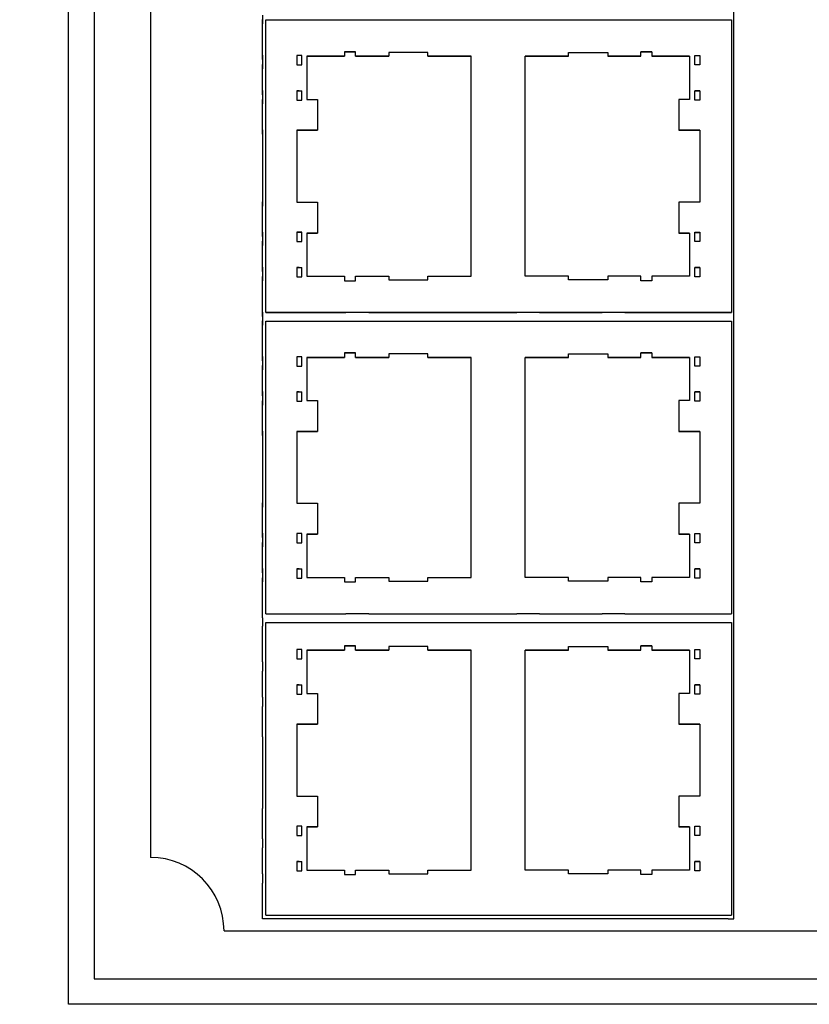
# Model space of a CAD drawing. Header units: inches. Extents: x 0 to 559, y 0 to 432.
# Tile 2 of 7: x 123 to 169, y 152 to 209. Entities that reach past the tile are written whole.
import ezdxf

# ---------------------------------------------------------------- set-up
doc = ezdxf.new("R2010")
doc.units = ezdxf.units.IN
doc.header["$LTSCALE"] = 10
doc.header["$MEASUREMENT"] = 0
doc.layers.add('DIMENSIONS', color=140, linetype='Continuous')
doc.dimstyles.get("Standard").update_dxf_attribs({"dimtxt": 6, "dimasz": 6, "dimexe": 2.5, "dimexo": 3.5, "dimgap": 1, "dimtad": 0, "dimtih": 1, "dimtoh": 1, "dimdec": 1, "dimzin": 0, "dimdsep": 46, "dimtxsty": 'Standard', "dimcen": 0, "dimadec": 0, "dimazin": 0, "dimtfac": 1, "dimtdec": 1, "dimtofl": 0, "dimtmove": 0, "dimatfit": 3, "dimfxl": 1, "dimtolj": 1, "dimtzin": 0, "dimarcsym": 0})

# ---------------------------------------------------------------- blocks, each defined once
blk = doc.blocks.new('*D26')
at = {"layer": 'DEFPOINTS', "color": 0, "transparency": 16777216}
for p in [(125.391, 286.842), (99.088, 151.842), (125.391, 151.842)]:
    blk.add_point(p, dxfattribs=at)
at = {"layer": 'DIMENSIONS', "color": 0, "lineweight": -2, "transparency": 16777216}
for p, q in [((121.891, 286.842), (96.588, 286.842)), ((99.088, 280.842), (99.088, 269.057)), ((99.088, 265.057), (99.088, 244.399)), ((99.088, 240.399), (99.088, 227.342)), ((99.088, 157.842), (99.088, 211.342)), ((121.891, 151.842), (96.588, 151.842))]:
    blk.add_line(p, q, dxfattribs=at)
at = {"layer": 'DIMENSIONS', "color": 0, "transparency": 16777216}
for points in [[(98.088, 280.842), (100.088, 280.842), (99.088, 286.842)], [(98.088, 157.842), (100.088, 157.842), (99.088, 151.842)]]:
    blk.add_solid(points, dxfattribs=at)
at = {"layer": 'DIMENSIONS', "color": 0, "transparency": 16777216, "char_height": 6, "attachment_point": 5}
for s, insert in [('\\A1;135.0', (99.088, 223.342)), ('\\A1;[5.31]', (99.088, 215.342))]:
    blk.add_mtext(s, dxfattribs=dict(at, insert=insert))

msp = doc.modelspace()

# ---------------------------------------------------------------- linework, layer by layer
for p, q in [((125.391, 151.842), (125.391, 286.842)), ((126.891, 286.842), (126.891, 153.342)), ((130.191, 278.242), (130.191, 160.442)), ((164.341, 156.842), (164.316, 244.76)), ((136.741, 209.732), (136.741, 209.232)), ((136.741, 207.394), (136.741, 209.484)), ((136.741, 207.142), (136.741, 209.232)), ((136.941, 207.373), (136.941, 209.463)), ((136.941, 209.463), (164.191, 209.463)), ((164.191, 209.463), (164.191, 192.333)), ((141.541, 207.598), (141.541, 207.338)), ((142.191, 207.598), (141.541, 207.598)), ((141.541, 207.598), (142.191, 207.598)), ((142.191, 207.338), (142.191, 207.598)), ((144.131, 207.553), (144.131, 207.338)), ((146.421, 207.553), (144.131, 207.553)), ((146.421, 207.338), (146.421, 207.553)), ((154.661, 207.553), (156.951, 207.553)), ((154.661, 207.338), (154.661, 207.553)), ((156.951, 207.553), (156.951, 207.338)), ((158.891, 207.598), (159.541, 207.598)), ((158.891, 207.338), (158.891, 207.598)), ((159.541, 207.598), (158.891, 207.598)), ((159.541, 207.598), (159.541, 207.338)), ((136.741, 207.394), (136.741, 206.854)), ((136.741, 207.142), (136.741, 206.602)), ((136.941, 207.373), (136.941, 207.373)), ((136.941, 206.833), (136.941, 207.373)), ((138.741, 207.378), (138.741, 206.833)), ((139.041, 207.378), (138.741, 207.378)), ((139.041, 207.377), (138.741, 207.377)), ((139.041, 206.833), (139.041, 207.378)), ((139.041, 207.378), (139.041, 207.378)), ((139.341, 207.338), (139.341, 204.808)), ((141.541, 207.338), (139.341, 207.338)), ((139.341, 207.338), (141.541, 207.338)), ((141.541, 207.338), (141.541, 207.338)), ((144.131, 207.338), (142.191, 207.338)), ((142.191, 207.338), (144.131, 207.338)), ((142.191, 207.338), (142.191, 207.338)), ((144.131, 207.338), (144.131, 207.338)), ((148.961, 207.338), (146.421, 207.338)), ((146.421, 207.338), (148.961, 207.338)), ((146.421, 207.338), (146.421, 207.338)), ((148.961, 194.458), (148.961, 207.338)), ((152.121, 207.338), (154.661, 207.338)), ((152.121, 194.458), (152.121, 207.338)), ((154.661, 207.338), (152.121, 207.338)), ((154.661, 207.338), (154.661, 207.338)), ((156.951, 207.338), (158.891, 207.338)), ((158.891, 207.338), (156.951, 207.338)), ((156.951, 207.338), (156.951, 207.338)), ((158.891, 207.338), (158.891, 207.338)), ((159.541, 207.338), (161.741, 207.338)), ((159.541, 207.338), (159.541, 207.338)), ((161.741, 207.338), (159.541, 207.338)), ((161.741, 207.338), (161.741, 204.808)), ((162.041, 206.833), (162.041, 207.378)), ((162.041, 207.378), (162.341, 207.378)), ((162.041, 207.378), (162.041, 207.378)), ((162.041, 207.377), (162.341, 207.377)), ((162.341, 207.378), (162.341, 206.833)), ((136.741, 205.334), (136.741, 206.854)), ((136.741, 205.082), (136.741, 206.602)), ((136.941, 205.313), (136.941, 206.833)), ((138.741, 206.833), (139.041, 206.833)), ((162.341, 206.833), (162.041, 206.833)), ((136.741, 205.334), (136.741, 204.794)), ((136.941, 205.313), (136.941, 205.313)), ((136.941, 205.313), (136.941, 205.313)), ((136.941, 205.313), (136.941, 205.313)), ((136.941, 204.773), (136.941, 205.313)), ((138.741, 205.313), (139.041, 205.313)), ((138.741, 205.313), (138.741, 204.768)), ((138.741, 205.313), (138.841, 205.313)), ((139.041, 204.768), (139.041, 205.313)), ((139.041, 205.313), (139.041, 205.313)), ((162.341, 205.313), (162.041, 205.313)), ((162.041, 204.768), (162.041, 205.313)), ((162.041, 205.313), (162.041, 205.313)), ((162.341, 205.313), (162.241, 205.313)), ((162.341, 205.313), (162.341, 204.768)), ((136.741, 205.082), (136.741, 204.542)), ((136.741, 203.019), (136.741, 204.794)), ((136.941, 202.998), (136.941, 204.773)), ((138.741, 204.768), (139.041, 204.768)), ((139.341, 204.808), (139.961, 204.808)), ((139.961, 204.808), (139.961, 202.998)), ((161.121, 204.808), (161.121, 202.998)), ((161.741, 204.808), (161.121, 204.808)), ((162.341, 204.768), (162.041, 204.768)), ((136.741, 202.767), (136.741, 204.542)), ((136.741, 203.019), (136.741, 198.819)), ((136.941, 202.998), (136.941, 202.998)), ((136.941, 198.798), (136.941, 202.998)), ((138.741, 202.998), (138.741, 198.798)), ((139.961, 202.998), (138.741, 202.998)), ((138.741, 202.998), (139.041, 202.998)), ((139.041, 202.998), (139.961, 202.998)), ((139.961, 202.998), (139.961, 202.998)), ((161.121, 202.998), (162.341, 202.998)), ((161.121, 202.998), (161.121, 202.998)), ((162.041, 202.998), (161.121, 202.998)), ((162.341, 202.998), (162.041, 202.998)), ((162.341, 202.998), (162.341, 198.798)), ((136.741, 202.767), (136.741, 198.567)), ((136.741, 197.044), (136.741, 198.819)), ((136.741, 196.792), (136.741, 198.567)), ((136.941, 197.023), (136.941, 198.798)), ((138.741, 198.798), (139.961, 198.798)), ((139.961, 198.798), (139.961, 196.988)), ((161.121, 198.798), (161.121, 196.988)), ((162.341, 198.798), (161.121, 198.798)), ((136.741, 197.044), (136.741, 196.504)), ((136.741, 196.792), (136.741, 196.252)), ((136.941, 197.023), (136.941, 197.023)), ((136.941, 196.483), (136.941, 197.023)), ((138.741, 197.028), (138.741, 196.483)), ((139.041, 197.028), (138.741, 197.028)), ((139.041, 197.027), (138.741, 197.027)), ((139.041, 196.483), (139.041, 197.028)), ((139.041, 197.028), (139.041, 197.028)), ((139.341, 196.988), (139.341, 194.458)), ((139.961, 196.988), (139.341, 196.988)), ((139.341, 196.988), (139.961, 196.988)), ((139.961, 196.988), (139.961, 196.988)), ((161.121, 196.988), (161.741, 196.988)), ((161.741, 196.988), (161.121, 196.988)), ((161.121, 196.988), (161.121, 196.988)), ((161.741, 196.988), (161.741, 194.458)), ((162.041, 196.483), (162.041, 197.028)), ((162.041, 197.028), (162.341, 197.028)), ((162.041, 197.028), (162.041, 197.028)), ((162.041, 197.027), (162.341, 197.027)), ((162.341, 197.028), (162.341, 196.483)), ((136.741, 194.984), (136.741, 196.504)), ((136.741, 194.732), (136.741, 196.252)), ((136.941, 194.963), (136.941, 196.483)), ((138.741, 196.483), (139.041, 196.483)), ((162.341, 196.483), (162.041, 196.483)), ((136.741, 194.984), (136.741, 194.444)), ((136.941, 194.963), (136.941, 194.963)), ((136.941, 194.963), (136.941, 194.963)), ((136.941, 194.963), (136.941, 194.963)), ((136.941, 194.423), (136.941, 194.963)), ((138.741, 194.963), (138.741, 194.418)), ((138.741, 194.963), (139.041, 194.963)), ((138.741, 194.963), (138.841, 194.963)), ((139.041, 194.418), (139.041, 194.963)), ((139.041, 194.963), (139.041, 194.963)), ((162.041, 194.418), (162.041, 194.963)), ((162.341, 194.963), (162.041, 194.963)), ((162.041, 194.963), (162.041, 194.963)), ((162.341, 194.963), (162.241, 194.963)), ((162.341, 194.963), (162.341, 194.418)), ((136.741, 194.732), (136.741, 194.192)), ((136.741, 192.354), (136.741, 194.444)), ((136.941, 192.333), (136.941, 194.423)), ((138.741, 194.418), (139.041, 194.418)), ((139.341, 194.458), (141.541, 194.458)), ((141.541, 194.458), (141.541, 194.198)), ((142.191, 194.458), (144.131, 194.458)), ((142.191, 194.198), (142.191, 194.458)), ((144.131, 194.458), (144.131, 194.243)), ((144.131, 194.243), (146.421, 194.243)), ((146.421, 194.458), (148.961, 194.458)), ((146.421, 194.243), (146.421, 194.458)), ((154.661, 194.458), (152.121, 194.458)), ((154.661, 194.243), (154.661, 194.458)), ((156.951, 194.243), (154.661, 194.243)), ((156.951, 194.458), (156.951, 194.243)), ((158.891, 194.458), (156.951, 194.458)), ((158.891, 194.198), (158.891, 194.458)), ((159.541, 194.458), (159.541, 194.198)), ((161.741, 194.458), (159.541, 194.458)), ((162.341, 194.418), (162.041, 194.418)), ((136.741, 192.102), (136.741, 194.192)), ((141.541, 194.198), (142.191, 194.198)), ((159.541, 194.198), (158.891, 194.198)), ((136.741, 192.354), (136.741, 191.854)), ((136.741, 192.102), (136.741, 191.602)), ((136.941, 192.333), (136.941, 192.333)), ((164.191, 192.333), (136.941, 192.333)), ((136.941, 192.328), (141.626, 192.328)), ((142.956, 192.333), (141.626, 192.333)), ((142.956, 192.328), (151.626, 192.328)), ((152.956, 192.333), (151.626, 192.333)), ((152.956, 192.328), (156.626, 192.328)), ((157.956, 192.333), (156.626, 192.333)), ((157.956, 192.328), (164.191, 192.328)), ((164.191, 192.333), (164.191, 192.328)), ((136.741, 189.764), (136.741, 191.854)), ((136.741, 189.512), (136.741, 191.602)), ((136.941, 189.743), (136.941, 191.833)), ((136.941, 191.833), (164.191, 191.833)), ((164.191, 191.833), (164.191, 174.703)), ((136.741, 189.764), (136.741, 189.224)), ((136.941, 189.743), (136.941, 189.743)), ((136.941, 189.203), (136.941, 189.743)), ((138.741, 189.748), (138.741, 189.203)), ((139.041, 189.748), (138.741, 189.748)), ((139.041, 189.747), (138.741, 189.747)), ((139.041, 189.203), (139.041, 189.748)), ((139.041, 189.748), (139.041, 189.748)), ((139.341, 189.708), (139.341, 187.178)), ((141.541, 189.708), (139.341, 189.708)), ((139.341, 189.708), (141.541, 189.708)), ((141.541, 189.968), (141.541, 189.708)), ((142.191, 189.968), (141.541, 189.968)), ((141.541, 189.968), (142.191, 189.968)), ((141.541, 189.708), (141.541, 189.708)), ((142.191, 189.708), (142.191, 189.968)), ((144.131, 189.708), (142.191, 189.708)), ((142.191, 189.708), (144.131, 189.708)), ((142.191, 189.708), (142.191, 189.708)), ((144.131, 189.923), (144.131, 189.708)), ((146.421, 189.923), (144.131, 189.923)), ((144.131, 189.708), (144.131, 189.708)), ((146.421, 189.708), (146.421, 189.923)), ((148.961, 189.708), (146.421, 189.708)), ((146.421, 189.708), (148.961, 189.708)), ((146.421, 189.708), (146.421, 189.708)), ((148.961, 176.828), (148.961, 189.708)), ((152.121, 189.708), (154.661, 189.708)), ((152.121, 176.828), (152.121, 189.708)), ((154.661, 189.708), (152.121, 189.708)), ((154.661, 189.923), (156.951, 189.923)), ((154.661, 189.708), (154.661, 189.923)), ((154.661, 189.708), (154.661, 189.708)), ((156.951, 189.923), (156.951, 189.708)), ((156.951, 189.708), (158.891, 189.708)), ((158.891, 189.708), (156.951, 189.708)), ((156.951, 189.708), (156.951, 189.708)), ((158.891, 189.968), (159.541, 189.968)), ((158.891, 189.708), (158.891, 189.968)), ((159.541, 189.968), (158.891, 189.968)), ((158.891, 189.708), (158.891, 189.708)), ((159.541, 189.968), (159.541, 189.708)), ((159.541, 189.708), (161.741, 189.708)), ((159.541, 189.708), (159.541, 189.708)), ((161.741, 189.708), (159.541, 189.708)), ((161.741, 189.708), (161.741, 187.178)), ((162.041, 189.203), (162.041, 189.748)), ((162.041, 189.748), (162.341, 189.748)), ((162.041, 189.748), (162.041, 189.748)), ((162.041, 189.747), (162.341, 189.747)), ((162.341, 189.748), (162.341, 189.203)), ((136.741, 189.512), (136.741, 188.972)), ((136.741, 187.704), (136.741, 189.224)), ((136.941, 187.683), (136.941, 189.203)), ((138.741, 189.203), (139.041, 189.203)), ((162.341, 189.203), (162.041, 189.203)), ((136.741, 187.452), (136.741, 188.972)), ((136.741, 187.704), (136.741, 187.164)), ((136.741, 187.452), (136.741, 186.912)), ((136.941, 187.683), (136.941, 187.683)), ((136.941, 187.683), (136.941, 187.683)), ((136.941, 187.683), (136.941, 187.683)), ((136.941, 187.143), (136.941, 187.683)), ((138.741, 187.683), (139.041, 187.683)), ((138.741, 187.683), (138.741, 187.138)), ((138.741, 187.683), (138.841, 187.683)), ((139.041, 187.138), (139.041, 187.683)), ((139.041, 187.683), (139.041, 187.683)), ((162.341, 187.683), (162.041, 187.683)), ((162.041, 187.138), (162.041, 187.683)), ((162.041, 187.683), (162.041, 187.683)), ((162.341, 187.683), (162.241, 187.683)), ((162.341, 187.683), (162.341, 187.138)), ((136.741, 185.389), (136.741, 187.164)), ((136.741, 185.137), (136.741, 186.912)), ((136.941, 185.368), (136.941, 187.143)), ((138.741, 187.138), (139.041, 187.138)), ((139.341, 187.178), (139.961, 187.178)), ((139.961, 187.178), (139.961, 185.368)), ((161.121, 187.178), (161.121, 185.368)), ((161.741, 187.178), (161.121, 187.178)), ((162.341, 187.138), (162.041, 187.138)), ((136.741, 185.389), (136.741, 181.189)), ((136.741, 185.137), (136.741, 180.937)), ((136.941, 185.368), (136.941, 185.368)), ((136.941, 181.168), (136.941, 185.368)), ((138.741, 185.368), (138.741, 181.168)), ((139.961, 185.368), (138.741, 185.368)), ((138.741, 185.368), (139.041, 185.368)), ((139.041, 185.368), (139.961, 185.368)), ((139.961, 185.368), (139.961, 185.368)), ((161.121, 185.368), (162.341, 185.368)), ((161.121, 185.368), (161.121, 185.368)), ((162.041, 185.368), (161.121, 185.368)), ((162.341, 185.368), (162.041, 185.368)), ((162.341, 185.368), (162.341, 181.168)), ((136.741, 179.414), (136.741, 181.189)), ((136.941, 179.393), (136.941, 181.168)), ((138.741, 181.168), (139.961, 181.168)), ((139.961, 181.168), (139.961, 179.358)), ((161.121, 181.168), (161.121, 179.358)), ((162.341, 181.168), (161.121, 181.168)), ((136.741, 179.162), (136.741, 180.937)), ((136.741, 179.414), (136.741, 178.874)), ((136.941, 178.853), (136.941, 179.393)), ((138.741, 179.398), (138.741, 178.853)), ((139.041, 179.398), (138.741, 179.398)), ((139.041, 179.397), (138.741, 179.397)), ((139.041, 178.853), (139.041, 179.398)), ((139.041, 179.398), (139.041, 179.398)), ((139.341, 179.358), (139.341, 176.828)), ((139.961, 179.358), (139.341, 179.358)), ((139.341, 179.358), (139.961, 179.358)), ((139.961, 179.358), (139.961, 179.358)), ((161.121, 179.358), (161.741, 179.358)), ((161.741, 179.358), (161.121, 179.358)), ((161.121, 179.358), (161.121, 179.358)), ((161.741, 179.358), (161.741, 176.828)), ((162.041, 178.853), (162.041, 179.398)), ((162.041, 179.398), (162.341, 179.398)), ((162.041, 179.398), (162.041, 179.398)), ((162.041, 179.397), (162.341, 179.397)), ((162.341, 179.398), (162.341, 178.853)), ((136.741, 179.162), (136.741, 178.622)), ((136.741, 177.354), (136.741, 178.874)), ((136.941, 179.178), (136.941, 179.179)), ((136.941, 177.333), (136.941, 178.853)), ((138.741, 178.853), (139.041, 178.853)), ((162.341, 178.853), (162.041, 178.853)), ((136.741, 177.102), (136.741, 178.622)), ((136.741, 177.354), (136.741, 176.814)), ((136.741, 177.102), (136.741, 176.562)), ((136.941, 176.793), (136.941, 177.333)), ((136.941, 177.119), (136.941, 177.119)), ((136.941, 177.119), (136.941, 177.118)), ((136.941, 177.118), (136.941, 177.118)), ((138.741, 177.333), (138.741, 176.788)), ((138.741, 177.333), (139.041, 177.333)), ((138.741, 177.333), (138.841, 177.333)), ((139.041, 176.788), (139.041, 177.333)), ((139.041, 177.333), (139.041, 177.333)), ((162.041, 176.788), (162.041, 177.333)), ((162.341, 177.333), (162.041, 177.333)), ((162.041, 177.333), (162.041, 177.333)), ((162.341, 177.333), (162.241, 177.333)), ((162.341, 177.333), (162.341, 176.788)), ((136.741, 174.724), (136.741, 176.814)), ((136.741, 174.472), (136.741, 176.562)), ((136.941, 174.703), (136.941, 176.793)), ((138.741, 176.788), (139.041, 176.788)), ((139.341, 176.828), (141.541, 176.828)), ((141.541, 176.828), (141.541, 176.568)), ((141.541, 176.568), (142.191, 176.568)), ((142.191, 176.828), (144.131, 176.828)), ((142.191, 176.568), (142.191, 176.828)), ((144.131, 176.828), (144.131, 176.613)), ((144.131, 176.613), (146.421, 176.613)), ((146.421, 176.828), (148.961, 176.828)), ((146.421, 176.613), (146.421, 176.828)), ((154.661, 176.828), (152.121, 176.828)), ((154.661, 176.613), (154.661, 176.828)), ((156.951, 176.613), (154.661, 176.613)), ((156.951, 176.828), (156.951, 176.613)), ((158.891, 176.828), (156.951, 176.828)), ((158.891, 176.568), (158.891, 176.828)), ((159.541, 176.568), (158.891, 176.568)), ((159.541, 176.828), (159.541, 176.568)), ((161.741, 176.828), (159.541, 176.828)), ((162.341, 176.788), (162.041, 176.788)), ((136.941, 174.698), (141.626, 174.698)), ((142.956, 174.703), (141.626, 174.703)), ((142.956, 174.698), (151.626, 174.698)), ((152.956, 174.703), (151.626, 174.703)), ((152.956, 174.698), (156.626, 174.698)), ((157.956, 174.703), (156.626, 174.703)), ((157.956, 174.698), (164.191, 174.698)), ((136.741, 174.472), (136.741, 173.972)), ((136.941, 174.198), (164.191, 174.198)), ((136.941, 157.068), (136.941, 174.198)), ((164.191, 174.198), (164.191, 157.068)), ((136.741, 171.882), (136.741, 173.972)), ((138.741, 172.613), (138.741, 172.068)), ((139.041, 172.613), (138.741, 172.613)), ((139.041, 172.612), (138.741, 172.612)), ((139.041, 172.068), (139.041, 172.613)), ((139.041, 172.613), (139.041, 172.613)), ((139.341, 172.573), (139.341, 170.043)), ((141.541, 172.573), (139.341, 172.573)), ((139.341, 172.573), (141.541, 172.573)), ((141.541, 172.833), (141.541, 172.573)), ((142.191, 172.833), (141.541, 172.833)), ((141.541, 172.833), (142.191, 172.833)), ((141.541, 172.573), (141.541, 172.573)), ((142.191, 172.573), (142.191, 172.833)), ((144.131, 172.573), (142.191, 172.573)), ((142.191, 172.573), (144.131, 172.573)), ((142.191, 172.573), (142.191, 172.573)), ((144.131, 172.788), (144.131, 172.573)), ((146.421, 172.788), (144.131, 172.788)), ((144.131, 172.573), (144.131, 172.573)), ((146.421, 172.573), (146.421, 172.788)), ((148.961, 172.573), (146.421, 172.573)), ((146.421, 172.573), (148.961, 172.573)), ((146.421, 172.573), (146.421, 172.573)), ((148.961, 159.693), (148.961, 172.573)), ((152.121, 172.573), (154.661, 172.573)), ((152.121, 159.693), (152.121, 172.573)), ((154.661, 172.573), (152.121, 172.573)), ((154.661, 172.788), (156.951, 172.788)), ((154.661, 172.573), (154.661, 172.788)), ((154.661, 172.573), (154.661, 172.573)), ((156.951, 172.788), (156.951, 172.573)), ((156.951, 172.573), (158.891, 172.573)), ((158.891, 172.573), (156.951, 172.573)), ((156.951, 172.573), (156.951, 172.573)), ((158.891, 172.833), (159.541, 172.833)), ((158.891, 172.573), (158.891, 172.833)), ((159.541, 172.833), (158.891, 172.833)), ((158.891, 172.573), (158.891, 172.573)), ((159.541, 172.833), (159.541, 172.573)), ((159.541, 172.573), (161.741, 172.573)), ((159.541, 172.573), (159.541, 172.573)), ((161.741, 172.573), (159.541, 172.573)), ((161.741, 172.573), (161.741, 170.043)), ((162.041, 172.068), (162.041, 172.613)), ((162.041, 172.613), (162.341, 172.613)), ((162.041, 172.613), (162.041, 172.613)), ((162.041, 172.612), (162.341, 172.612)), ((162.341, 172.613), (162.341, 172.068)), ((136.741, 171.882), (136.741, 171.342)), ((138.741, 172.068), (139.041, 172.068)), ((162.341, 172.068), (162.041, 172.068)), ((136.741, 169.822), (136.741, 171.342)), ((138.741, 170.548), (139.041, 170.548)), ((138.741, 170.548), (138.741, 170.003)), ((138.741, 170.548), (138.841, 170.548)), ((139.041, 170.003), (139.041, 170.548)), ((139.041, 170.548), (139.041, 170.548)), ((139.341, 170.043), (139.961, 170.043)), ((139.961, 170.043), (139.961, 168.233)), ((161.121, 170.043), (161.121, 168.233)), ((161.741, 170.043), (161.121, 170.043)), ((162.341, 170.548), (162.041, 170.548)), ((162.041, 170.003), (162.041, 170.548)), ((162.041, 170.548), (162.041, 170.548)), ((162.341, 170.548), (162.241, 170.548)), ((162.341, 170.548), (162.341, 170.003)), ((136.741, 169.822), (136.741, 169.282)), ((138.741, 170.003), (139.041, 170.003)), ((162.341, 170.003), (162.041, 170.003)), ((136.741, 167.507), (136.741, 169.282)), ((138.741, 168.233), (138.741, 164.033)), ((139.961, 168.233), (138.741, 168.233)), ((138.741, 168.233), (139.041, 168.233)), ((139.041, 168.233), (139.961, 168.233)), ((139.961, 168.233), (139.961, 168.233)), ((161.121, 168.233), (162.341, 168.233)), ((161.121, 168.233), (161.121, 168.233)), ((162.041, 168.233), (161.121, 168.233)), ((162.341, 168.233), (162.041, 168.233)), ((162.341, 168.233), (162.341, 164.033)), ((136.741, 167.507), (136.741, 163.307)), ((138.741, 164.033), (139.961, 164.033)), ((139.961, 164.033), (139.961, 162.223)), ((161.121, 164.033), (161.121, 162.223)), ((162.341, 164.033), (161.121, 164.033)), ((136.741, 161.532), (136.741, 163.307)), ((138.741, 162.263), (138.741, 161.718)), ((139.041, 162.263), (138.741, 162.263)), ((139.041, 162.262), (138.741, 162.262)), ((139.041, 161.718), (139.041, 162.263)), ((139.041, 162.263), (139.041, 162.263)), ((139.341, 162.223), (139.341, 159.693)), ((139.961, 162.223), (139.341, 162.223)), ((139.341, 162.223), (139.961, 162.223)), ((139.961, 162.223), (139.961, 162.223)), ((161.121, 162.223), (161.741, 162.223)), ((161.741, 162.223), (161.121, 162.223)), ((161.121, 162.223), (161.121, 162.223)), ((161.741, 162.223), (161.741, 159.693)), ((162.041, 161.718), (162.041, 162.263)), ((162.041, 162.263), (162.341, 162.263)), ((162.041, 162.263), (162.041, 162.263)), ((162.041, 162.262), (162.341, 162.262)), ((162.341, 162.263), (162.341, 161.718)), ((136.741, 161.532), (136.741, 160.992)), ((138.741, 161.718), (139.041, 161.718)), ((162.341, 161.718), (162.041, 161.718)), ((136.741, 159.472), (136.741, 160.992)), ((138.741, 160.198), (138.741, 159.653)), ((138.741, 160.198), (139.041, 160.198)), ((138.741, 160.198), (138.841, 160.198)), ((138.741, 159.653), (139.041, 159.653)), ((139.041, 159.653), (139.041, 160.198)), ((139.041, 160.198), (139.041, 160.198)), ((139.341, 159.693), (141.541, 159.693)), ((141.541, 159.693), (141.541, 159.433)), ((142.191, 159.693), (144.131, 159.693)), ((142.191, 159.433), (142.191, 159.693)), ((144.131, 159.693), (144.131, 159.478)), ((146.421, 159.693), (148.961, 159.693)), ((146.421, 159.478), (146.421, 159.693)), ((154.661, 159.693), (152.121, 159.693)), ((154.661, 159.478), (154.661, 159.693)), ((156.951, 159.693), (156.951, 159.478)), ((158.891, 159.693), (156.951, 159.693)), ((158.891, 159.433), (158.891, 159.693)), ((159.541, 159.693), (159.541, 159.433)), ((161.741, 159.693), (159.541, 159.693)), ((162.041, 159.653), (162.041, 160.198)), ((162.341, 160.198), (162.041, 160.198)), ((162.041, 160.198), (162.041, 160.198)), ((162.341, 159.653), (162.041, 159.653)), ((162.341, 160.198), (162.241, 160.198)), ((162.341, 160.198), (162.341, 159.653)), ((136.741, 159.472), (136.741, 158.932)), ((141.541, 159.433), (142.191, 159.433)), ((144.131, 159.478), (146.421, 159.478)), ((156.951, 159.478), (154.661, 159.478)), ((159.541, 159.433), (158.891, 159.433)), ((136.741, 156.842), (136.741, 158.932)), ((163.991, 156.842), (136.741, 156.842)), ((136.941, 157.068), (164.191, 157.068)), ((163.991, 156.842), (164.341, 156.842)), ((134.488, 156.15), (204.291, 156.142)), ((126.891, 153.342), (210.891, 153.342)), ((213.391, 151.842), (125.391, 151.842))]:
    msp.add_line(p, q)
at = {"flags": 128}
for points in [[(138.885, 205.313), (138.867, 205.313), (138.848, 205.313), (138.83, 205.313), (138.812, 205.313), (138.794, 205.313), (138.776, 205.313), (138.759, 205.313), (138.741, 205.313)], [(162.198, 205.313), (162.216, 205.313), (162.234, 205.313), (162.253, 205.313), (162.271, 205.313), (162.289, 205.313), (162.306, 205.313), (162.324, 205.313), (162.341, 205.313)], [(138.885, 194.963), (138.867, 194.963), (138.848, 194.963), (138.83, 194.963), (138.812, 194.963), (138.794, 194.963), (138.776, 194.963), (138.759, 194.963), (138.741, 194.963)], [(162.198, 194.963), (162.216, 194.963), (162.234, 194.963), (162.253, 194.963), (162.271, 194.963), (162.289, 194.963), (162.306, 194.963), (162.324, 194.963), (162.341, 194.963)], [(138.885, 187.683), (138.867, 187.683), (138.848, 187.683), (138.83, 187.683), (138.812, 187.683), (138.794, 187.683), (138.776, 187.683), (138.759, 187.683), (138.741, 187.683)], [(162.198, 187.683), (162.216, 187.683), (162.234, 187.683), (162.253, 187.683), (162.271, 187.683), (162.289, 187.683), (162.306, 187.683), (162.324, 187.683), (162.341, 187.683)], [(138.885, 177.333), (138.867, 177.333), (138.848, 177.333), (138.83, 177.333), (138.812, 177.333), (138.794, 177.333), (138.776, 177.333), (138.759, 177.333), (138.741, 177.333)], [(162.198, 177.333), (162.216, 177.333), (162.234, 177.333), (162.253, 177.333), (162.271, 177.333), (162.289, 177.333), (162.306, 177.333), (162.324, 177.333), (162.341, 177.333)], [(138.885, 170.548), (138.867, 170.548), (138.848, 170.548), (138.83, 170.548), (138.812, 170.548), (138.794, 170.548), (138.776, 170.548), (138.759, 170.548), (138.741, 170.548)], [(162.198, 170.548), (162.216, 170.548), (162.234, 170.548), (162.253, 170.548), (162.271, 170.548), (162.289, 170.548), (162.306, 170.548), (162.324, 170.548), (162.341, 170.548)], [(138.885, 160.198), (138.867, 160.198), (138.848, 160.198), (138.83, 160.198), (138.812, 160.198), (138.794, 160.198), (138.776, 160.198), (138.759, 160.198), (138.741, 160.198)], [(162.198, 160.198), (162.216, 160.198), (162.234, 160.198), (162.253, 160.198), (162.271, 160.198), (162.289, 160.198), (162.306, 160.198), (162.324, 160.198), (162.341, 160.198)]]:
    msp.add_lwpolyline(points, dxfattribs=at)
for centre, radius, start, end in [((138.753, 265.459), 60.146, 269.98865, 270.08392), ((138.909, 300.479), 95.166, 269.98573, 270.07982), ((162.174, 300.479), 95.166, 269.92018, 270.01427), ((162.329, 265.459), 60.146, 269.91608, 270.01135), ((138.753, 255.109), 60.146, 269.98865, 270.08392), ((138.909, 290.129), 95.166, 269.98573, 270.07982), ((162.174, 290.129), 95.166, 269.92018, 270.01427), ((162.329, 255.109), 60.146, 269.91608, 270.01135), ((138.753, 247.829), 60.146, 269.98865, 270.08392), ((138.909, 282.849), 95.166, 269.98573, 270.07982), ((162.174, 282.849), 95.166, 269.92018, 270.01427), ((162.329, 247.829), 60.146, 269.91608, 270.01135), ((138.753, 237.479), 60.146, 269.98865, 270.08392), ((138.909, 272.499), 95.166, 269.98573, 270.07982), ((162.174, 272.499), 95.166, 269.92018, 270.01427), ((162.329, 237.479), 60.146, 269.91608, 270.01135), ((138.753, 230.694), 60.146, 269.98865, 270.08392), ((138.909, 265.714), 95.166, 269.98573, 270.07982), ((162.174, 265.714), 95.166, 269.92018, 270.01427), ((162.329, 230.694), 60.146, 269.91608, 270.01135), ((130.187, 156.141), 4.301, 0, 90), ((138.753, 220.344), 60.146, 269.98865, 270.08392), ((138.909, 255.364), 95.166, 269.98573, 270.07982), ((162.174, 255.364), 95.166, 269.92018, 270.01427), ((162.329, 220.344), 60.146, 269.91608, 270.01135)]:
    msp.add_arc(centre, radius, start, end)
msp.add_open_spline([(125.391, 151.842), (125.391, 151.842)], degree=1)

# ---------------------------------------------------------------- dimensions: what is measured, and where the dimension line sits
at = {"layer": 'DIMENSIONS'}
dim = msp.add_linear_dim(base=(99.088, 151.842), p1=(125.391, 286.842), p2=(125.391, 151.842), angle=90, dimstyle='Standard', override={"dimpost": '\\X'}, dxfattribs=at)
dim.commit()
dim.dimension.update_dxf_attribs({"geometry": '*D26', "text_midpoint": (99.088, 219.342)})

doc.saveas('drawing.dxf')
